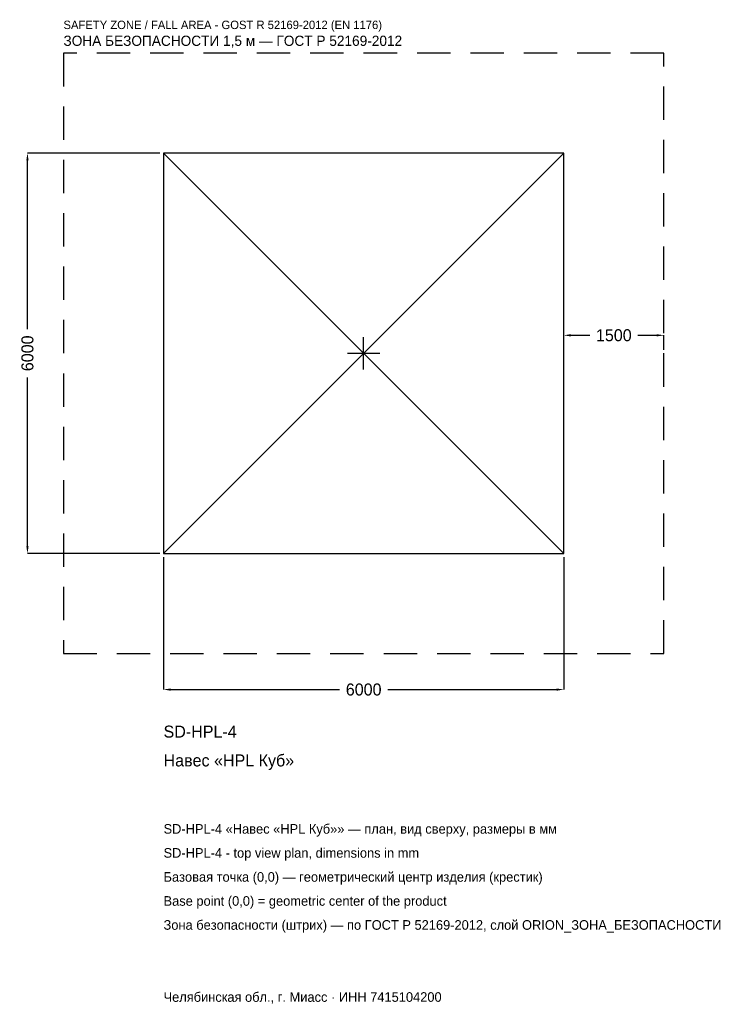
# Model space of a CAD drawing. Header units: metres. Extents: x -5157 to 5481, y -9757 to 5001.
import ezdxf

# ---------------------------------------------------------------- set-up
doc = ezdxf.new("R2010")
doc.units = ezdxf.units.M
doc.linetypes.add('DASHED', pattern=[800, 500, -300])
for name, color, linetype in [('ORION_ДАННЫЕ', 3, 'Continuous'), ('ORION_ЗОНА_БЕЗОПАСНОСТИ', 1, 'Continuous'), ('ORION_КОНТУР', 7, 'Continuous'), ('ORION_РАЗМЕРЫ', 8, 'Continuous')]:
    doc.layers.add(name, color=color, linetype=linetype)
doc.dimstyles.new('ORION', dxfattribs={"dimtxt": 180, "dimasz": 108, "dimexe": 1.25, "dimexo": 54, "dimtad": 1, "dimdec": 0, "dimcen": 2.5, "dimazin": 3, "dimtfac": 1, "dimtmove": 0, "dimatfit": 3, "dimarcsym": 0})

# ---------------------------------------------------------------- blocks, each defined once
blk = doc.blocks.new('_CLOSEDFILLED')
at = {"color": 0, "linetype": 'BYBLOCK'}
blk.add_solid([(-1, 0.16), (0, 0), (-1, -0.16)], dxfattribs=at)
blk = doc.blocks.new('*D1')
for p, q in [((-3000, -3054), (-3000, -5040)), ((3000, -3054), (3000, -5040)), ((-2892, -5040), (-360, -5040)), ((360, -5040), (2892, -5040))]:
    blk.add_line(p, q)
at = {"layer": 'Defpoints'}
for p in [(-3000, -3000), (3000, -3000), (-3000, -5040)]:
    blk.add_point(p, dxfattribs=at)
at = {"layer": 'ORION_РАЗМЕРЫ', "xscale": 108, "yscale": 108, "rotation": 180}
blk.add_blockref('_CLOSEDFILLED', (-3000, -5040), dxfattribs=at)
at = {"layer": 'ORION_РАЗМЕРЫ', "xscale": 108, "yscale": 108}
blk.add_blockref('_CLOSEDFILLED', (3000, -5040), dxfattribs=at)
at = {"layer": 'ORION_РАЗМЕРЫ', "insert": (0, -5040), "char_height": 180, "attachment_point": 5}
blk.add_mtext('6000', dxfattribs=at)
blk = doc.blocks.new('*D2')
for p, q in [((-3054, 3000), (-5040, 3000)), ((-5040, 360), (-5040, 2892)), ((-5040, -2892), (-5040, -360)), ((-3054, -3000), (-5040, -3000))]:
    blk.add_line(p, q)
at = {"layer": 'Defpoints'}
for p in [(-3000, 3000), (-5040, -3000), (-3000, -3000)]:
    blk.add_point(p, dxfattribs=at)
at = {"layer": 'ORION_РАЗМЕРЫ', "xscale": 108, "yscale": 108}
for p, rotation in [((-5040, 3000), 90), ((-5040, -3000), 270)]:
    blk.add_blockref('_CLOSEDFILLED', p, dxfattribs=dict(at, rotation=rotation))
at = {"layer": 'ORION_РАЗМЕРЫ', "insert": (-5040, 0), "char_height": 180, "attachment_point": 5, "rotation": 90}
blk.add_mtext('6000', dxfattribs=at)
blk = doc.blocks.new('*D3')
for p, q in [((3000, 54), (3000, 270)), ((3108, 270), (3390, 270)), ((4110, 270), (4392, 270)), ((4500, 54), (4500, 270))]:
    blk.add_line(p, q)
at = {"layer": 'Defpoints'}
for p in [(3000, 270), (3000, 0), (4500, 0)]:
    blk.add_point(p, dxfattribs=at)
at = {"layer": 'ORION_РАЗМЕРЫ', "xscale": 108, "yscale": 108, "rotation": 180}
blk.add_blockref('_CLOSEDFILLED', (3000, 270), dxfattribs=at)
at = {"layer": 'ORION_РАЗМЕРЫ', "xscale": 108, "yscale": 108}
blk.add_blockref('_CLOSEDFILLED', (4500, 270), dxfattribs=at)
at = {"layer": 'ORION_РАЗМЕРЫ', "insert": (3750, 270), "char_height": 180, "attachment_point": 5}
blk.add_mtext('1500', dxfattribs=at)
blk = doc.blocks.new('ОРИОН SD-HPL-4 Навес HPL Куб')
at = {"layer": 'ORION_ЗОНА_БЕЗОПАСНОСТИ', "linetype": 'DASHED'}
blk.add_lwpolyline([(-4500, -4500), (4500, -4500), (4500, 4500), (-4500, 4500)], close=True, dxfattribs=at)
at = {"layer": 'ORION_КОНТУР'}
for p, q in [((-3000, -3000), (3000, 3000)), ((-3000, 3000), (3000, -3000))]:
    blk.add_line(p, q, dxfattribs=at)
blk.add_lwpolyline([(-3000, -3000), (3000, -3000), (3000, 3000), (-3000, 3000)], close=True, dxfattribs=at)
at = {"layer": 'ORION_РАЗМЕРЫ'}
for p, q in [((0, -240), (0, 240)), ((-240, 0), (240, 0))]:
    blk.add_line(p, q, dxfattribs=at)
at = {"layer": 'ORION_ДАННЫЕ'}
for tag, p in [('АРТИКУЛ', (-3000, -5760)), ('НАИМЕНОВАНИЕ', (-3000, -6192))]:
    blk.add_attdef(tag, p, '', height=180, dxfattribs=at)
at = {"layer": 'ORION_ДАННЫЕ', "flags": 1}
for tag, p in [('ПРОИЗВОДИТЕЛЬ', (-3000, -6624)), ('ТЕЛЕФОН', (-3000, -7056)), ('САЙТ', (-3000, -7920)), ('АДРЕС', (-3000, -8352)), ('РЕКВИЗИТЫ', (-3000, -8784)), ('ГАБАРИТЫ', (-3000, -9216)), ('ЗОНА_БЕЗОПАСНОСТИ', (-3000, -9648))]:
    blk.add_attdef(tag, p, '', height=180, dxfattribs=at)
at = {"layer": 'ORION_ЗОНА_БЕЗОПАСНОСТИ', "color": 1}
for s, height, p in [('SAFETY ZONE / FALL AREA - GOST R 52169-2012 (EN 1176)', 126, (-4500, 4860)), ('ЗОНА БЕЗОПАСНОСТИ 1,5 м — ГОСТ Р 52169-2012', 153, (-4500, 4608))]:
    blk.add_text(s, height=height, dxfattribs=at).set_placement(p)
at = {"layer": 'ORION_РАЗМЕРЫ'}
dim = blk.add_linear_dim(base=(-5040, -3000), p1=(-3000, -3000), p2=(-3000, 3000), angle=90, dimstyle='ORION', dxfattribs=at)
dim.commit()
dim.dimension.update_dxf_attribs({"geometry": '*D2', "text_midpoint": (-5040, 0)})
for base, p1, p2, picture, middle in [((3000, 270), (3000, 0), (4500, 0), '*D3', (3750, 270)), ((-3000, -5040), (-3000, -3000), (3000, -3000), '*D1', (0, -5040))]:
    dim = blk.add_linear_dim(base=base, p1=p1, p2=p2, dimstyle='ORION', dxfattribs=at)
    dim.commit()
    dim.dimension.update_dxf_attribs({"geometry": picture, "text_midpoint": middle})

msp = doc.modelspace()

# ---------------------------------------------------------------- block references
msp.add_blockref('ОРИОН SD-HPL-4 Навес HPL Куб', (0, 0)).add_auto_attribs({'АРТИКУЛ': 'SD-HPL-4', 'НАИМЕНОВАНИЕ': 'Навес «HPL Куб»'})

# ---------------------------------------------------------------- texts
at = {"layer": 'ORION_ДАННЫЕ', "color": 3}
for s, p in [('SD-HPL-4 «Навес «HPL Куб»» — план, вид сверху, размеры в мм', (-3000, -7200)), ('SD-HPL-4 - top view plan, dimensions in mm', (-3000, -7560)), ('Челябинская обл., г. Миасс · ИНН 7415104200', (-3000, -9720))]:
    msp.add_text(s, height=144, dxfattribs=at).set_placement(p)
at = {"layer": 'ORION_ДАННЫЕ', "color": 7}
for s, p in [('Базовая точка (0,0) — геометрический центр изделия (крестик)', (-3000, -7920)), ('Base point (0,0) = geometric center of the product', (-3000, -8280))]:
    msp.add_text(s, height=144, dxfattribs=at).set_placement(p)
at = {"layer": 'ORION_ДАННЫЕ', "color": 1}
msp.add_text('Зона безопасности (штрих) — по ГОСТ Р 52169-2012, слой ORION_ЗОНА_БЕЗОПАСНОСТИ', height=144, dxfattribs=at).set_placement((-3000, -8640))

doc.saveas('drawing.dxf')
